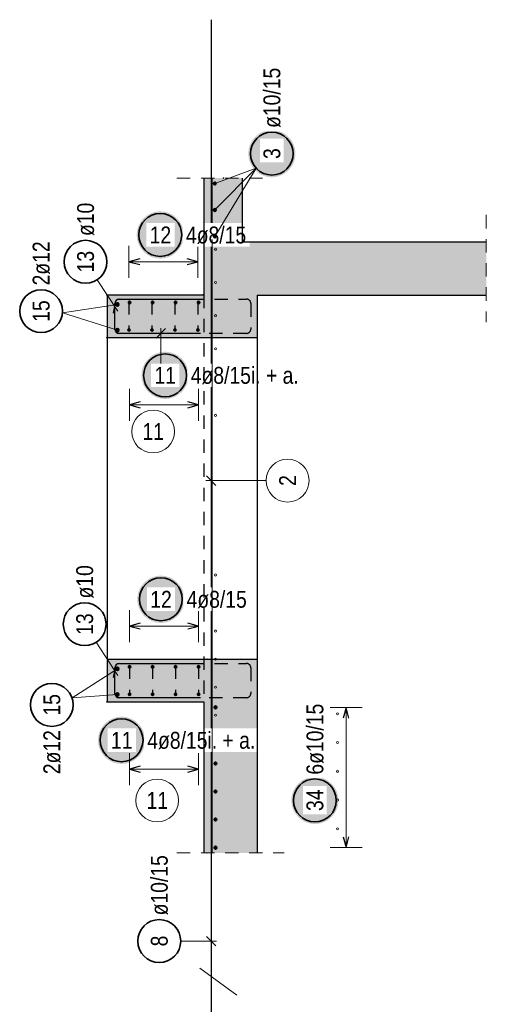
# Model space of a CAD drawing. Header units: millimetres. Extents: x -50 to 89, y -23 to 66.
# Tile 49 of 60: x 61.33 to 65.69, y 15.01 to 24.19. Entities that reach past the tile are written whole.
import ezdxf

# ---------------------------------------------------------------- set-up
doc = ezdxf.new("R2010")
doc.units = ezdxf.units.MM
doc.linetypes.add('HIDDEN', pattern=[0.375, 0.25, -0.125])
for name, color, linetype, lineweight in [('Bewehrung obere', 7, 'Continuous', 20), ('Geschnittene Kanten', 7, 'Continuous', 20), ('nplo Bewehrung', 7, 'Continuous', 20), ('Schraffuren', 7, 'Continuous', 20)]:
    doc.layers.add(name, color=color, linetype=linetype, lineweight=lineweight)
doc.styles.add('Arial Narrow', font='ARIALN.TTF')

msp = doc.modelspace()

# ---------------------------------------------------------------- hatches: boundary and pattern name
at = {"layer": 'Bewehrung obere', "lineweight": 50, "true_color": 0xffffff}
msp.add_hatch(color=7, dxfattribs=at).paths.add_polyline_path([(63.906654, 22.943779), (63.90652, 22.951457), (63.906118, 22.959125), (63.905449, 22.966775), (63.904513, 22.974397), (63.903312, 22.981982), (63.901847, 22.98952), (63.900119, 22.997002), (63.898132, 23.004419), (63.895887, 23.011763), (63.893386, 23.019023), (63.890635, 23.026192), (63.887634, 23.033261), (63.884389, 23.040221), (63.880903, 23.047063), (63.87718, 23.053779), (63.873225, 23.060361), (63.869042, 23.066801), (63.864638, 23.073092), (63.860016, 23.079224), (63.855184, 23.085192), (63.850146, 23.090988), (63.844909, 23.096604), (63.839479, 23.102034), (63.833863, 23.107271), (63.828067, 23.112309), (63.8221, 23.117141), (63.815967, 23.121763), (63.809677, 23.126167), (63.803236, 23.13035), (63.796654, 23.134305), (63.789938, 23.138027), (63.783096, 23.141514), (63.776136, 23.144759), (63.769068, 23.147759), (63.761899, 23.150511), (63.754638, 23.153011), (63.747294, 23.155257), (63.739877, 23.157244), (63.732395, 23.158971), (63.724857, 23.160437), (63.717272, 23.161638), (63.70965, 23.162574), (63.702001, 23.163243), (63.694332, 23.163645), (63.686654, 23.163779), (63.678976, 23.163645), (63.671308, 23.163243), (63.663658, 23.162574), (63.656036, 23.161638), (63.648451, 23.160437), (63.640914, 23.158971), (63.633431, 23.157244), (63.626014, 23.155257), (63.61867, 23.153011), (63.61141, 23.150511), (63.604241, 23.147759), (63.597172, 23.144759), (63.590212, 23.141514), (63.58337, 23.138027), (63.576654, 23.134305), (63.570072, 23.13035), (63.563632, 23.126167), (63.557341, 23.121763), (63.551209, 23.117141), (63.545241, 23.112309), (63.539445, 23.107271), (63.533829, 23.102034), (63.528399, 23.096604), (63.523162, 23.090988), (63.518124, 23.085192), (63.513292, 23.079224), (63.50867, 23.073092), (63.504266, 23.066801), (63.500084, 23.060361), (63.496128, 23.053779), (63.492406, 23.047063), (63.488919, 23.040221), (63.485674, 23.033261), (63.482674, 23.026192), (63.479922, 23.019023), (63.477422, 23.011763), (63.475177, 23.004419), (63.473189, 22.997002), (63.471462, 22.98952), (63.469996, 22.981982), (63.468795, 22.974397), (63.467859, 22.966775), (63.46719, 22.959125), (63.466788, 22.951457), (63.466654, 22.943779), (63.466788, 22.936101), (63.46719, 22.928433), (63.467859, 22.920783), (63.468795, 22.913161), (63.469996, 22.905576), (63.471462, 22.898038), (63.473189, 22.890556), (63.475177, 22.883139), (63.477422, 22.875795), (63.479922, 22.868534), (63.482674, 22.861365), (63.485674, 22.854297), (63.488919, 22.847337), (63.492406, 22.840495), (63.496128, 22.833779), (63.500084, 22.827197), (63.504266, 22.820756), (63.50867, 22.814466), (63.513292, 22.808333), (63.518124, 22.802366), (63.523162, 22.79657), (63.528399, 22.790954), (63.533829, 22.785524), (63.539445, 22.780287), (63.545241, 22.775249), (63.551209, 22.770417), (63.557341, 22.765795), (63.563632, 22.761391), (63.570072, 22.757208), (63.576654, 22.753253), (63.58337, 22.74953), (63.590212, 22.746044), (63.597172, 22.742799), (63.604241, 22.739798), (63.61141, 22.737047), (63.61867, 22.734546), (63.626014, 22.732301), (63.633431, 22.730314), (63.640914, 22.728586), (63.648451, 22.727121), (63.656036, 22.72592), (63.663658, 22.724984), (63.671308, 22.724315), (63.678976, 22.723913), (63.686654, 22.723779), (63.694332, 22.723913), (63.702001, 22.724315), (63.70965, 22.724984), (63.717272, 22.72592), (63.724857, 22.727121), (63.732395, 22.728586), (63.739877, 22.730314), (63.747294, 22.732301), (63.754638, 22.734546), (63.761899, 22.737047), (63.769068, 22.739798), (63.776136, 22.742799), (63.783096, 22.746044), (63.789938, 22.74953), (63.796654, 22.753253), (63.803236, 22.757208), (63.809677, 22.761391), (63.815967, 22.765795), (63.8221, 22.770417), (63.828067, 22.775249), (63.833863, 22.780287), (63.839479, 22.785524), (63.844909, 22.790954), (63.850146, 22.79657), (63.855184, 22.802366), (63.860016, 22.808333), (63.864638, 22.814466), (63.869042, 22.820756), (63.873225, 22.827197), (63.87718, 22.833779), (63.880903, 22.840495), (63.884389, 22.847337), (63.887634, 22.854297), (63.890635, 22.861365), (63.893386, 22.868534), (63.895887, 22.875795), (63.898132, 22.883139), (63.900119, 22.890556), (63.901847, 22.898038), (63.903312, 22.905576), (63.904513, 22.913161), (63.905449, 22.920783), (63.906118, 22.928433)])
at = {"layer": 'Bewehrung obere', "lineweight": 25, "true_color": 0xffffff}
for points in [[(62.864881, 22.184854), (62.864747, 22.192532), (62.864345, 22.2002), (62.863675, 22.20785), (62.86274, 22.215472), (62.861538, 22.223056), (62.860073, 22.230594), (62.858346, 22.238076), (62.856358, 22.245494), (62.854113, 22.252837), (62.851613, 22.260098), (62.848861, 22.267267), (62.845861, 22.274336), (62.842615, 22.281295), (62.839129, 22.288137), (62.835406, 22.294854), (62.831451, 22.301436), (62.827269, 22.307876), (62.822864, 22.314166), (62.818243, 22.320299), (62.81341, 22.326267), (62.808372, 22.332062), (62.803135, 22.337678), (62.797705, 22.343108), (62.792089, 22.348345), (62.786294, 22.353383), (62.780326, 22.358216), (62.774193, 22.362837), (62.767903, 22.367242), (62.761463, 22.371424), (62.754881, 22.375379), (62.748164, 22.379102), (62.741322, 22.382588), (62.734363, 22.385834), (62.727294, 22.388834), (62.720125, 22.391586), (62.712864, 22.394086), (62.705521, 22.396331), (62.698103, 22.398319), (62.690621, 22.400046), (62.683083, 22.401511), (62.675499, 22.402713), (62.667877, 22.403648), (62.660227, 22.404318), (62.652558, 22.40472), (62.644881, 22.404854), (62.637203, 22.40472), (62.629534, 22.404318), (62.621884, 22.403648), (62.614262, 22.402713), (62.606678, 22.401511), (62.59914, 22.400046), (62.591658, 22.398319), (62.58424, 22.396331), (62.576897, 22.394086), (62.569636, 22.391586), (62.562467, 22.388834), (62.555398, 22.385834), (62.548439, 22.382588), (62.541597, 22.379102), (62.534881, 22.375379), (62.528298, 22.371424), (62.521858, 22.367242), (62.515568, 22.362837), (62.509435, 22.358216), (62.503467, 22.353383), (62.497672, 22.348345), (62.492056, 22.343108), (62.486626, 22.337678), (62.481389, 22.332062), (62.476351, 22.326267), (62.471518, 22.320299), (62.466897, 22.314166), (62.462492, 22.307876), (62.45831, 22.301436), (62.454355, 22.294854), (62.450632, 22.288137), (62.447146, 22.281295), (62.443901, 22.274336), (62.4409, 22.267267), (62.438148, 22.260098), (62.435648, 22.252837), (62.433403, 22.245494), (62.431415, 22.238076), (62.429688, 22.230594), (62.428223, 22.223056), (62.427022, 22.215472), (62.426086, 22.20785), (62.425416, 22.2002), (62.425015, 22.192532), (62.424881, 22.184854), (62.425015, 22.177176), (62.425416, 22.169507), (62.426086, 22.161857), (62.427022, 22.154236), (62.428223, 22.146651), (62.429688, 22.139113), (62.431415, 22.131631), (62.433403, 22.124213), (62.435648, 22.11687), (62.438148, 22.109609), (62.4409, 22.10244), (62.443901, 22.095372), (62.447146, 22.088412), (62.450632, 22.08157), (62.454355, 22.074854), (62.45831, 22.068271), (62.462492, 22.061831), (62.466897, 22.055541), (62.471518, 22.049408), (62.476351, 22.04344), (62.481389, 22.037645), (62.486626, 22.032029), (62.492056, 22.026599), (62.497672, 22.021362), (62.503467, 22.016324), (62.509435, 22.011491), (62.515568, 22.00687), (62.521858, 22.002465), (62.528298, 21.998283), (62.534881, 21.994328), (62.541597, 21.990605), (62.548439, 21.987119), (62.555398, 21.983874), (62.562467, 21.980873), (62.569636, 21.978121), (62.576897, 21.975621), (62.58424, 21.973376), (62.591658, 21.971389), (62.59914, 21.969661), (62.606678, 21.968196), (62.614262, 21.966995), (62.621884, 21.966059), (62.629534, 21.96539), (62.637203, 21.964988), (62.644881, 21.964854), (62.652558, 21.964988), (62.660227, 21.96539), (62.667877, 21.966059), (62.675499, 21.966995), (62.683083, 21.968196), (62.690621, 21.969661), (62.698103, 21.971389), (62.705521, 21.973376), (62.712864, 21.975621), (62.720125, 21.978121), (62.727294, 21.980873), (62.734363, 21.983874), (62.741322, 21.987119), (62.748164, 21.990605), (62.754881, 21.994328), (62.761463, 21.998283), (62.767903, 22.002465), (62.774193, 22.00687), (62.780326, 22.011491), (62.786294, 22.016324), (62.792089, 22.021362), (62.797705, 22.026599), (62.803135, 22.032029), (62.808372, 22.037645), (62.81341, 22.04344), (62.818243, 22.049408), (62.822864, 22.055541), (62.827269, 22.061831), (62.831451, 22.068271), (62.835406, 22.074854), (62.839129, 22.08157), (62.842615, 22.088412), (62.845861, 22.095372), (62.848861, 22.10244), (62.851613, 22.109609), (62.854113, 22.11687), (62.856358, 22.124213), (62.858346, 22.131631), (62.860073, 22.139113), (62.861538, 22.146651), (62.86274, 22.154236), (62.863675, 22.161857), (62.864345, 22.169507)], [(62.909504, 20.874931), (62.90937, 20.882609), (62.908968, 20.890277), (62.908299, 20.897927), (62.907363, 20.905549), (62.906162, 20.913134), (62.904696, 20.920672), (62.902969, 20.928154), (62.900982, 20.935571), (62.898736, 20.942915), (62.896236, 20.950175), (62.893484, 20.957344), (62.890484, 20.964413), (62.887239, 20.971373), (62.883752, 20.978215), (62.88003, 20.984931), (62.876075, 20.991513), (62.871892, 20.997953), (62.867488, 21.004244), (62.862866, 21.010376), (62.858034, 21.016344), (62.852996, 21.02214), (62.847759, 21.027756), (62.842329, 21.033186), (62.836713, 21.038423), (62.830917, 21.043461), (62.824949, 21.048293), (62.818817, 21.052915), (62.812526, 21.057319), (62.806086, 21.061502), (62.799504, 21.065457), (62.792788, 21.069179), (62.785946, 21.072666), (62.778986, 21.075911), (62.771917, 21.078911), (62.764748, 21.081663), (62.757488, 21.084163), (62.750144, 21.086409), (62.742727, 21.088396), (62.735245, 21.090123), (62.727707, 21.091589), (62.720122, 21.09279), (62.7125, 21.093726), (62.70485, 21.094395), (62.697182, 21.094797), (62.689504, 21.094931), (62.681826, 21.094797), (62.674158, 21.094395), (62.666508, 21.093726), (62.658886, 21.09279), (62.651301, 21.091589), (62.643763, 21.090123), (62.636281, 21.088396), (62.628864, 21.086409), (62.62152, 21.084163), (62.61426, 21.081663), (62.607091, 21.078911), (62.600022, 21.075911), (62.593062, 21.072666), (62.58622, 21.069179), (62.579504, 21.065457), (62.572922, 21.061502), (62.566482, 21.057319), (62.560191, 21.052915), (62.554058, 21.048293), (62.548091, 21.043461), (62.542295, 21.038423), (62.536679, 21.033186), (62.531249, 21.027756), (62.526012, 21.02214), (62.520974, 21.016344), (62.516142, 21.010376), (62.51152, 21.004244), (62.507116, 20.997953), (62.502933, 20.991513), (62.498978, 20.984931), (62.495255, 20.978215), (62.491769, 20.971373), (62.488524, 20.964413), (62.485524, 20.957344), (62.482772, 20.950175), (62.480272, 20.942915), (62.478026, 20.935571), (62.476039, 20.928154), (62.474311, 20.920672), (62.472846, 20.913134), (62.471645, 20.905549), (62.470709, 20.897927), (62.47004, 20.890277), (62.469638, 20.882609), (62.469504, 20.874931), (62.469638, 20.867253), (62.47004, 20.859585), (62.470709, 20.851935), (62.471645, 20.844313), (62.472846, 20.836728), (62.474311, 20.82919), (62.476039, 20.821708), (62.478026, 20.814291), (62.480272, 20.806947), (62.482772, 20.799686), (62.485524, 20.792517), (62.488524, 20.785449), (62.491769, 20.778489), (62.495255, 20.771647), (62.498978, 20.764931), (62.502933, 20.758349), (62.507116, 20.751908), (62.51152, 20.745618), (62.516142, 20.739485), (62.520974, 20.733518), (62.526012, 20.727722), (62.531249, 20.722106), (62.536679, 20.716676), (62.542295, 20.711439), (62.548091, 20.706401), (62.554058, 20.701569), (62.560191, 20.696947), (62.566482, 20.692543), (62.572922, 20.68836), (62.579504, 20.684405), (62.58622, 20.680682), (62.593062, 20.677196), (62.600022, 20.673951), (62.607091, 20.67095), (62.61426, 20.668199), (62.62152, 20.665698), (62.628864, 20.663453), (62.636281, 20.661466), (62.643763, 20.659738), (62.651301, 20.658273), (62.658886, 20.657072), (62.666508, 20.656136), (62.674158, 20.655467), (62.681826, 20.655065), (62.689504, 20.654931), (62.697182, 20.655065), (62.70485, 20.655467), (62.7125, 20.656136), (62.720122, 20.657072), (62.727707, 20.658273), (62.735245, 20.659738), (62.742727, 20.661466), (62.750144, 20.663453), (62.757488, 20.665698), (62.764748, 20.668199), (62.771917, 20.67095), (62.778986, 20.673951), (62.785946, 20.677196), (62.792788, 20.680682), (62.799504, 20.684405), (62.806086, 20.68836), (62.812526, 20.692543), (62.818817, 20.696947), (62.824949, 20.701569), (62.830917, 20.706401), (62.836713, 20.711439), (62.842329, 20.716676), (62.847759, 20.722106), (62.852996, 20.727722), (62.858034, 20.733518), (62.862866, 20.739485), (62.867488, 20.745618), (62.871892, 20.751908), (62.876075, 20.758349), (62.88003, 20.764931), (62.883752, 20.771647), (62.887239, 20.778489), (62.890484, 20.785449), (62.893484, 20.792517), (62.896236, 20.799686), (62.898736, 20.806947), (62.900982, 20.814291), (62.902969, 20.821708), (62.904696, 20.82919), (62.906162, 20.836728), (62.907363, 20.844313), (62.908299, 20.851935), (62.908968, 20.859585)], [(62.870714, 18.784854), (62.87058, 18.792532), (62.870178, 18.8002), (62.869509, 18.80785), (62.868573, 18.815472), (62.867372, 18.823056), (62.865907, 18.830594), (62.864179, 18.838076), (62.862192, 18.845494), (62.859947, 18.852837), (62.857447, 18.860098), (62.854695, 18.867267), (62.851694, 18.874336), (62.848449, 18.881295), (62.844963, 18.888137), (62.84124, 18.894854), (62.837285, 18.901436), (62.833102, 18.907876), (62.828698, 18.914166), (62.824077, 18.920299), (62.819244, 18.926267), (62.814206, 18.932062), (62.808969, 18.937678), (62.803539, 18.943108), (62.797923, 18.948345), (62.792127, 18.953383), (62.78616, 18.958216), (62.780027, 18.962837), (62.773737, 18.967242), (62.767296, 18.971424), (62.760714, 18.975379), (62.753998, 18.979102), (62.747156, 18.982588), (62.740196, 18.985834), (62.733128, 18.988834), (62.725959, 18.991586), (62.718698, 18.994086), (62.711354, 18.996331), (62.703937, 18.998319), (62.696455, 19.000046), (62.688917, 19.001511), (62.681332, 19.002713), (62.67371, 19.003648), (62.666061, 19.004318), (62.658392, 19.00472), (62.650714, 19.004854), (62.643036, 19.00472), (62.635368, 19.004318), (62.627718, 19.003648), (62.620096, 19.002713), (62.612512, 19.001511), (62.604974, 19.000046), (62.597491, 18.998319), (62.590074, 18.996331), (62.58273, 18.994086), (62.57547, 18.991586), (62.568301, 18.988834), (62.561232, 18.985834), (62.554272, 18.982588), (62.54743, 18.979102), (62.540714, 18.975379), (62.534132, 18.971424), (62.527692, 18.967242), (62.521401, 18.962837), (62.515269, 18.958216), (62.509301, 18.953383), (62.503505, 18.948345), (62.497889, 18.943108), (62.492459, 18.937678), (62.487222, 18.932062), (62.482184, 18.926267), (62.477352, 18.920299), (62.47273, 18.914166), (62.468326, 18.907876), (62.464144, 18.901436), (62.460189, 18.894854), (62.456466, 18.888137), (62.452979, 18.881295), (62.449734, 18.874336), (62.446734, 18.867267), (62.443982, 18.860098), (62.441482, 18.852837), (62.439237, 18.845494), (62.437249, 18.838076), (62.435522, 18.830594), (62.434056, 18.823056), (62.432855, 18.815472), (62.431919, 18.80785), (62.43125, 18.8002), (62.430848, 18.792532), (62.430714, 18.784854), (62.430848, 18.777176), (62.43125, 18.769507), (62.431919, 18.761857), (62.432855, 18.754236), (62.434056, 18.746651), (62.435522, 18.739113), (62.437249, 18.731631), (62.439237, 18.724213), (62.441482, 18.71687), (62.443982, 18.709609), (62.446734, 18.70244), (62.449734, 18.695372), (62.452979, 18.688412), (62.456466, 18.68157), (62.460189, 18.674854), (62.464144, 18.668271), (62.468326, 18.661831), (62.47273, 18.655541), (62.477352, 18.649408), (62.482184, 18.64344), (62.487222, 18.637645), (62.492459, 18.632029), (62.497889, 18.626599), (62.503505, 18.621362), (62.509301, 18.616324), (62.515269, 18.611491), (62.521401, 18.60687), (62.527692, 18.602465), (62.534132, 18.598283), (62.540714, 18.594328), (62.54743, 18.590605), (62.554272, 18.587119), (62.561232, 18.583874), (62.568301, 18.580873), (62.57547, 18.578121), (62.58273, 18.575621), (62.590074, 18.573376), (62.597491, 18.571389), (62.604974, 18.569661), (62.612512, 18.568196), (62.620096, 18.566995), (62.627718, 18.566059), (62.635368, 18.56539), (62.643036, 18.564988), (62.650714, 18.564854), (62.658392, 18.564988), (62.666061, 18.56539), (62.67371, 18.566059), (62.681332, 18.566995), (62.688917, 18.568196), (62.696455, 18.569661), (62.703937, 18.571389), (62.711354, 18.573376), (62.718698, 18.575621), (62.725959, 18.578121), (62.733128, 18.580873), (62.740196, 18.583874), (62.747156, 18.587119), (62.753998, 18.590605), (62.760714, 18.594328), (62.767296, 18.598283), (62.773737, 18.602465), (62.780027, 18.60687), (62.78616, 18.611491), (62.792127, 18.616324), (62.797923, 18.621362), (62.803539, 18.626599), (62.808969, 18.632029), (62.814206, 18.637645), (62.819244, 18.64344), (62.824077, 18.649408), (62.828698, 18.655541), (62.833102, 18.661831), (62.837285, 18.668271), (62.84124, 18.674854), (62.844963, 18.68157), (62.848449, 18.688412), (62.851694, 18.695372), (62.854695, 18.70244), (62.857447, 18.709609), (62.859947, 18.71687), (62.862192, 18.724213), (62.864179, 18.731631), (62.865907, 18.739113), (62.867372, 18.746651), (62.868573, 18.754236), (62.869509, 18.761857), (62.870178, 18.769507)], [(62.503628, 17.469009), (62.503494, 17.476687), (62.503093, 17.484355), (62.502423, 17.492005), (62.501487, 17.499627), (62.500286, 17.507211), (62.498821, 17.514749), (62.497094, 17.522232), (62.495106, 17.529649), (62.492861, 17.536992), (62.490361, 17.544253), (62.487609, 17.551422), (62.484608, 17.558491), (62.481363, 17.56545), (62.477877, 17.572292), (62.474154, 17.579009), (62.470199, 17.585591), (62.466017, 17.592031), (62.461612, 17.598321), (62.456991, 17.604454), (62.452158, 17.610422), (62.44712, 17.616217), (62.441883, 17.621834), (62.436453, 17.627263), (62.430837, 17.632501), (62.425042, 17.637539), (62.419074, 17.642371), (62.412941, 17.646992), (62.406651, 17.651397), (62.400211, 17.655579), (62.393628, 17.659534), (62.386912, 17.663257), (62.38007, 17.666743), (62.373111, 17.669989), (62.366042, 17.672989), (62.358873, 17.675741), (62.351612, 17.678241), (62.344269, 17.680486), (62.336851, 17.682474), (62.329369, 17.684201), (62.321831, 17.685666), (62.314247, 17.686868), (62.306625, 17.687804), (62.298975, 17.688473), (62.291306, 17.688875), (62.283628, 17.689009), (62.275951, 17.688875), (62.268282, 17.688473), (62.260632, 17.687804), (62.25301, 17.686868), (62.245426, 17.685666), (62.237888, 17.684201), (62.230406, 17.682474), (62.222988, 17.680486), (62.215645, 17.678241), (62.208384, 17.675741), (62.201215, 17.672989), (62.194146, 17.669989), (62.187187, 17.666743), (62.180345, 17.663257), (62.173628, 17.659534), (62.167046, 17.655579), (62.160606, 17.651397), (62.154316, 17.646992), (62.148183, 17.642371), (62.142215, 17.637539), (62.13642, 17.632501), (62.130804, 17.627263), (62.125374, 17.621834), (62.120137, 17.616217), (62.115099, 17.610422), (62.110266, 17.604454), (62.105645, 17.598321), (62.10124, 17.592031), (62.097058, 17.585591), (62.093103, 17.579009), (62.08938, 17.572292), (62.085894, 17.56545), (62.082648, 17.558491), (62.079648, 17.551422), (62.076896, 17.544253), (62.074396, 17.536992), (62.072151, 17.529649), (62.070163, 17.522232), (62.068436, 17.514749), (62.066971, 17.507211), (62.065769, 17.499627), (62.064834, 17.492005), (62.064164, 17.484355), (62.063762, 17.476687), (62.063628, 17.469009), (62.063762, 17.461331), (62.064164, 17.453662), (62.064834, 17.446012), (62.065769, 17.438391), (62.066971, 17.430806), (62.068436, 17.423268), (62.070163, 17.415786), (62.072151, 17.408369), (62.074396, 17.401025), (62.076896, 17.393764), (62.079648, 17.386595), (62.082648, 17.379527), (62.085894, 17.372567), (62.08938, 17.365725), (62.093103, 17.359009), (62.097058, 17.352426), (62.10124, 17.345986), (62.105645, 17.339696), (62.110266, 17.333563), (62.115099, 17.327595), (62.120137, 17.3218), (62.125374, 17.316184), (62.130804, 17.310754), (62.13642, 17.305517), (62.142215, 17.300479), (62.148183, 17.295646), (62.154316, 17.291025), (62.160606, 17.28662), (62.167046, 17.282438), (62.173628, 17.278483), (62.180345, 17.27476), (62.187187, 17.271274), (62.194146, 17.268029), (62.201215, 17.265028), (62.208384, 17.262276), (62.215645, 17.259776), (62.222988, 17.257531), (62.230406, 17.255544), (62.237888, 17.253816), (62.245426, 17.252351), (62.25301, 17.25115), (62.260632, 17.250214), (62.268282, 17.249545), (62.275951, 17.249143), (62.283628, 17.249009), (62.291306, 17.249143), (62.298975, 17.249545), (62.306625, 17.250214), (62.314247, 17.25115), (62.321831, 17.252351), (62.329369, 17.253816), (62.336851, 17.255544), (62.344269, 17.257531), (62.351612, 17.259776), (62.358873, 17.262276), (62.366042, 17.265028), (62.373111, 17.268029), (62.38007, 17.271274), (62.386912, 17.27476), (62.393628, 17.278483), (62.400211, 17.282438), (62.406651, 17.28662), (62.412941, 17.291025), (62.419074, 17.295646), (62.425042, 17.300479), (62.430837, 17.305517), (62.436453, 17.310754), (62.441883, 17.316184), (62.44712, 17.3218), (62.452158, 17.327595), (62.456991, 17.333563), (62.461612, 17.339696), (62.466017, 17.345986), (62.470199, 17.352426), (62.474154, 17.359009), (62.477877, 17.365725), (62.481363, 17.372567), (62.484608, 17.379527), (62.487609, 17.386595), (62.490361, 17.393764), (62.492861, 17.401025), (62.495106, 17.408369), (62.497094, 17.415786), (62.498821, 17.423268), (62.500286, 17.430806), (62.501487, 17.438391), (62.502423, 17.446012), (62.503093, 17.453662)], [(64.308741, 16.908373), (64.308607, 16.91605), (64.308205, 16.923719), (64.307535, 16.931369), (64.3066, 16.938991), (64.305398, 16.946575), (64.303933, 16.954113), (64.302206, 16.961595), (64.300218, 16.969013), (64.297973, 16.976356), (64.295473, 16.983617), (64.292721, 16.990786), (64.289721, 16.997855), (64.286475, 17.004814), (64.282989, 17.011656), (64.279266, 17.018373), (64.275311, 17.024955), (64.271129, 17.031395), (64.266724, 17.037685), (64.262103, 17.043818), (64.25727, 17.049786), (64.252233, 17.055581), (64.246995, 17.061197), (64.241565, 17.066627), (64.235949, 17.071864), (64.230154, 17.076902), (64.224186, 17.081735), (64.218053, 17.086356), (64.211763, 17.090761), (64.205323, 17.094943), (64.198741, 17.098898), (64.192024, 17.102621), (64.185182, 17.106107), (64.178223, 17.109353), (64.171154, 17.112353), (64.163985, 17.115105), (64.156724, 17.117605), (64.149381, 17.11985), (64.141963, 17.121838), (64.134481, 17.123565), (64.126943, 17.12503), (64.119359, 17.126232), (64.111737, 17.127167), (64.104087, 17.127837), (64.096419, 17.128239), (64.088741, 17.128373), (64.081063, 17.128239), (64.073394, 17.127837), (64.065744, 17.127167), (64.058123, 17.126232), (64.050538, 17.12503), (64.043, 17.123565), (64.035518, 17.121838), (64.0281, 17.11985), (64.020757, 17.117605), (64.013496, 17.115105), (64.006327, 17.112353), (63.999259, 17.109353), (63.992299, 17.106107), (63.985457, 17.102621), (63.978741, 17.098898), (63.972158, 17.094943), (63.965718, 17.090761), (63.959428, 17.086356), (63.953295, 17.081735), (63.947327, 17.076902), (63.941532, 17.071864), (63.935916, 17.066627), (63.930486, 17.061197), (63.925249, 17.055581), (63.920211, 17.049786), (63.915378, 17.043818), (63.910757, 17.037685), (63.906352, 17.031395), (63.90217, 17.024955), (63.898215, 17.018373), (63.894492, 17.011656), (63.891006, 17.004814), (63.887761, 16.997855), (63.88476, 16.990786), (63.882008, 16.983617), (63.879508, 16.976356), (63.877263, 16.969013), (63.875276, 16.961595), (63.873548, 16.954113), (63.872083, 16.946575), (63.870882, 16.938991), (63.869946, 16.931369), (63.869277, 16.923719), (63.868875, 16.91605), (63.868741, 16.908373), (63.868875, 16.900695), (63.869277, 16.893026), (63.869946, 16.885376), (63.870882, 16.877754), (63.872083, 16.87017), (63.873548, 16.862632), (63.875276, 16.85515), (63.877263, 16.847732), (63.879508, 16.840389), (63.882008, 16.833128), (63.88476, 16.825959), (63.887761, 16.81889), (63.891006, 16.811931), (63.894492, 16.805089), (63.898215, 16.798373), (63.90217, 16.79179), (63.906352, 16.78535), (63.910757, 16.77906), (63.915378, 16.772927), (63.920211, 16.766959), (63.925249, 16.761164), (63.930486, 16.755548), (63.935916, 16.750118), (63.941532, 16.744881), (63.947327, 16.739843), (63.953295, 16.73501), (63.959428, 16.730389), (63.965718, 16.725984), (63.972158, 16.721802), (63.978741, 16.717847), (63.985457, 16.714124), (63.992299, 16.710638), (63.999259, 16.707393), (64.006327, 16.704392), (64.013496, 16.70164), (64.020757, 16.69914), (64.0281, 16.696895), (64.035518, 16.694907), (64.043, 16.69318), (64.050538, 16.691715), (64.058123, 16.690514), (64.065744, 16.689578), (64.073394, 16.688908), (64.081063, 16.688507), (64.088741, 16.688373), (64.096419, 16.688507), (64.104087, 16.688908), (64.111737, 16.689578), (64.119359, 16.690514), (64.126943, 16.691715), (64.134481, 16.69318), (64.141963, 16.694907), (64.149381, 16.696895), (64.156724, 16.69914), (64.163985, 16.70164), (64.171154, 16.704392), (64.178223, 16.707393), (64.185182, 16.710638), (64.192024, 16.714124), (64.198741, 16.717847), (64.205323, 16.721802), (64.211763, 16.725984), (64.218053, 16.730389), (64.224186, 16.73501), (64.230154, 16.739843), (64.235949, 16.744881), (64.241565, 16.750118), (64.246995, 16.755548), (64.252233, 16.761164), (64.25727, 16.766959), (64.262103, 16.772927), (64.266724, 16.77906), (64.271129, 16.78535), (64.275311, 16.79179), (64.279266, 16.798373), (64.282989, 16.805089), (64.286475, 16.811931), (64.289721, 16.81889), (64.292721, 16.825959), (64.295473, 16.833128), (64.297973, 16.840389), (64.300218, 16.847732), (64.302206, 16.85515), (64.303933, 16.862632), (64.305398, 16.87017), (64.3066, 16.877754), (64.307535, 16.885376), (64.308205, 16.893026)]]:
    msp.add_hatch(color=7, dxfattribs=at).paths.add_polyline_path(points)
at = {"layer": 'Schraffuren', "lineweight": 13, "true_color": 0xd7ffd7}
for points in [[(63.050289, 21.226558), (63.550289, 21.226558), (63.550289, 22.121704), (63.410289, 22.121704), (63.410289, 22.715421), (63.050289, 22.715421)], [(63.550289, 21.621704), (65.689258, 21.621704), (65.689258, 22.121704), (63.550289, 22.121704)], [(62.150289, 21.226558), (63.050289, 21.226558), (63.050289, 21.626558), (62.150289, 21.626558)], [(62.150289, 17.826558), (63.050289, 17.826558), (63.050289, 18.226558), (62.150289, 18.226558)], [(63.050289, 16.417655), (63.550289, 16.417655), (63.550289, 18.226558), (63.050289, 18.226558)]]:
    msp.add_hatch(color=254, dxfattribs=at).paths.add_polyline_path(points)

# ---------------------------------------------------------------- linework, layer by layer
at = {"color": 5, "linetype": 'HIDDEN', "lineweight": 18, "ltscale": 0.5}
for p, q in [((62.800289, 22.715421), (63.660289, 22.715421)), ((65.689258, 22.371704), (65.689258, 21.371704)), ((62.800289, 16.417655), (63.800289, 16.417655))]:
    msp.add_line(p, q, dxfattribs=at)
at = {"color": 10, "linetype": 'HIDDEN', "ltscale": 0.5}
for p, q in [((62.250289, 21.586558), (63.450289, 21.586558)), ((63.490289, 21.546558), (63.490289, 21.306558)), ((63.450289, 21.266558), (62.250289, 21.266558)), ((62.250289, 18.186558), (63.450289, 18.186558)), ((63.490289, 18.146558), (63.490289, 17.906558)), ((63.450289, 17.866558), (62.250289, 17.866558))]:
    msp.add_line(p, q, dxfattribs=at)
at = {"color": 3, "linetype": 'Continuous', "lineweight": 25}
msp.add_line((62.150289, 21.226558), (62.150289, 18.226558), dxfattribs=at)
at = {"color": 9, "linetype": 'Continuous', "lineweight": 0}
for p, q in [((62.69423, 21.310752), (62.605842, 21.222364)), ((62.650036, 20.937761), (62.650036, 21.316558)), ((63.013035, 15.343585), (63.359215, 15.091818))]:
    msp.add_line(p, q, dxfattribs=at)
for centre in [(63.120289, 22.715421), (63.234611, 22.715421), (63.234611, 22.121704), (62.144455, 21.226558), (63.044455, 21.226558), (63.080289, 18.226558), (62.144455, 17.826558), (63.080289, 16.417655)]:
    msp.add_circle(centre, 0.00222, dxfattribs=at)
at = {"color": 10, "linetype": 'HIDDEN', "ltscale": 0.5}
for centre, start, end in [((63.450289, 21.546558), 0, 90), ((63.450289, 21.306558), 270, 0), ((63.450289, 18.146558), 0, 90), ((63.450289, 17.906558), 270, 0)]:
    msp.add_arc(centre, 0.04, start, end, dxfattribs=at)
at = {"layer": 'Bewehrung obere', "color": 5, "linetype": 'Continuous', "lineweight": 18, "ltscale": 0.5}
for p, q in [((63.154611, 22.418562), (63.539338, 22.808509)), ((63.154611, 22.665421), (63.539338, 22.808509)), ((62.352456, 22.084854), (62.352456, 21.784854)), ((62.996455, 21.784854), (62.996455, 22.084854)), ((62.996455, 21.934854), (62.352456, 21.934854)), ((62.056341, 21.767563), (62.247631, 21.474696)), ((62.244455, 21.536558), (61.731367, 21.458295)), ((62.244455, 21.296558), (61.731367, 21.458295)), ((62.358289, 20.75), (62.358289, 20.45)), ((63.002288, 20.45), (63.002288, 20.75)), ((62.358289, 20.6), (63.002288, 20.6)), ((62.358289, 18.684854), (62.358289, 18.384854)), ((63.002289, 18.384854), (63.002289, 18.684854)), ((63.002289, 18.534854), (62.358289, 18.534854)), ((62.047328, 18.38424), (62.247424, 18.074562)), ((62.244455, 18.136558), (61.821078, 17.863968)), ((62.244455, 17.896558), (61.821078, 17.863968)), ((64.53, 17.776558), (64.23, 17.776558)), ((64.38, 17.776558), (64.38, 16.467656)), ((62.358289, 17.35), (62.358289, 17.05)), ((63.002288, 17.05), (63.002288, 17.35)), ((62.358289, 17.2), (63.002288, 17.2)), ((64.23, 16.467656), (64.53, 16.467656)), ((62.835384, 15.595352), (63.170289, 15.595352))]:
    msp.add_line(p, q, dxfattribs=at)
at = {"layer": 'Bewehrung obere', "color": 3, "linetype": 'Continuous', "lineweight": 25, "ltscale": 0.5}
for p, q in [((62.452456, 21.961649), (62.352456, 21.934854)), ((62.996455, 21.934854), (62.896455, 21.961649)), ((62.352456, 21.934854), (62.452456, 21.908059)), ((62.896455, 21.908059), (62.996455, 21.934854)), ((62.207456, 21.45539), (62.233122, 21.577726)), ((62.220289, 21.306558), (62.220289, 21.546558)), ((62.260289, 21.586558), (63.020289, 21.586558)), ((63.020289, 21.266558), (62.260289, 21.266558)), ((62.458289, 20.626795), (62.358289, 20.6)), ((62.358289, 20.6), (62.458289, 20.573205)), ((63.002288, 20.6), (62.902288, 20.626795)), ((62.902288, 20.573205), (63.002288, 20.6)), ((62.458289, 18.561649), (62.358289, 18.534854)), ((63.002289, 18.534854), (62.902289, 18.561649)), ((62.358289, 18.534854), (62.458289, 18.508059)), ((62.902289, 18.508059), (63.002289, 18.534854)), ((62.207154, 18.055454), (62.233424, 18.177662)), ((62.220289, 17.906558), (62.220289, 18.146558)), ((62.260289, 18.186558), (63.020289, 18.186558)), ((63.020289, 17.866558), (62.260289, 17.866558)), ((63.120289, 17.826558), (63.120289, 15.343585)), ((64.38, 17.776558), (64.353205, 17.676558)), ((64.406795, 17.676558), (64.38, 17.776558)), ((62.458289, 17.226795), (62.358289, 17.2)), ((62.358289, 17.2), (62.458289, 17.173205)), ((63.002288, 17.2), (62.902288, 17.226795)), ((62.902288, 17.173205), (63.002288, 17.2)), ((64.353205, 16.567656), (64.38, 16.467656)), ((64.38, 16.467656), (64.406795, 16.567656)), ((63.164483, 15.551158), (63.076095, 15.639547))]:
    msp.add_line(p, q, dxfattribs=at)
at = {"layer": 'Bewehrung obere', "color": 3, "linetype": 'HIDDEN', "lineweight": 25, "ltscale": 0.5}
for p, q in [((62.352456, 21.566558), (62.352456, 21.286558)), ((62.567122, 21.566558), (62.567122, 21.286558)), ((62.781789, 21.566558), (62.781789, 21.286558)), ((62.996455, 21.566558), (62.996455, 21.286558)), ((62.358289, 18.166558), (62.358289, 17.886558)), ((62.572956, 18.166558), (62.572956, 17.886558)), ((62.787622, 18.166558), (62.787622, 17.886558)), ((63.002289, 18.166558), (63.002289, 17.886558))]:
    msp.add_line(p, q, dxfattribs=at)
at = {"layer": 'Bewehrung obere', "color": 2, "linetype": 'Continuous', "lineweight": 35, "ltscale": 0.5}
for centre in [(63.686654, 22.943779), (62.644881, 22.184854), (61.946972, 21.935009), (61.531977, 21.473904), (62.689504, 20.874931), (62.650714, 18.784854), (61.938787, 18.552225), (61.631921, 17.799009), (62.283628, 17.469009), (64.088741, 16.908373), (62.635384, 15.595352)]:
    msp.add_circle(centre, 0.2, dxfattribs=at)
at = {"layer": 'Bewehrung obere', "color": 4, "linetype": 'Continuous', "lineweight": 50, "ltscale": 0.5}
for centre, radius in [((63.154611, 22.665421), 0.01), ((63.154611, 22.665421), 0.01), ((63.154611, 22.665421), 0.009), ((63.154611, 22.665421), 0.007), ((63.154611, 22.665421), 0.005), ((63.154611, 22.665421), 0.003), ((63.154611, 22.665421), 0.001), ((63.154611, 22.418562), 0.01), ((63.154611, 22.418562), 0.01), ((63.154611, 22.418562), 0.009), ((63.154611, 22.418562), 0.007), ((63.154611, 22.418562), 0.005), ((63.154611, 22.418562), 0.003), ((63.154611, 22.418562), 0.001), ((62.244455, 21.536558), 0.012), ((62.244455, 21.536558), 0.012), ((62.244455, 21.536558), 0.0108), ((62.244455, 21.536558), 0.0084), ((62.244455, 21.536558), 0.006), ((62.244455, 21.536558), 0.0036), ((62.244455, 21.536558), 0.0012), ((62.358289, 21.554558), 0.008), ((62.358289, 21.554558), 0.008), ((62.358289, 21.554558), 0.0072), ((62.358289, 21.554558), 0.0056), ((62.358289, 21.554558), 0.004), ((62.358289, 21.554558), 0.0024), ((62.358289, 21.554558), 0.0008), ((62.572955, 21.554558), 0.008), ((62.572955, 21.554558), 0.008), ((62.572955, 21.554558), 0.0072), ((62.572955, 21.554558), 0.0056), ((62.572955, 21.554558), 0.004), ((62.572955, 21.554558), 0.0024), ((62.572955, 21.554558), 0.0008), ((62.787622, 21.554558), 0.008), ((62.787622, 21.554558), 0.008), ((62.787622, 21.554558), 0.0072), ((62.787622, 21.554558), 0.0056), ((62.787622, 21.554558), 0.004), ((62.787622, 21.554558), 0.0024), ((62.787622, 21.554558), 0.0008), ((63.002288, 21.554558), 0.008), ((63.002288, 21.554558), 0.008), ((63.002288, 21.554558), 0.0072), ((63.002288, 21.554558), 0.0056), ((63.002288, 21.554558), 0.004), ((63.002288, 21.554558), 0.0024), ((63.002288, 21.554558), 0.0008), ((62.244455, 21.296558), 0.012), ((62.244455, 21.296558), 0.012), ((62.244455, 21.296558), 0.0108), ((62.244455, 21.296558), 0.0084), ((62.244455, 21.296558), 0.006), ((62.244455, 21.296558), 0.0036), ((62.244455, 21.296558), 0.0012), ((62.352455, 21.298558), 0.008), ((62.352455, 21.298558), 0.008), ((62.352455, 21.298558), 0.0072), ((62.352455, 21.298558), 0.0056), ((62.352455, 21.298558), 0.004), ((62.352455, 21.298558), 0.0024), ((62.352455, 21.298558), 0.0008), ((62.567122, 21.298558), 0.008), ((62.567122, 21.298558), 0.008), ((62.567122, 21.298558), 0.0072), ((62.567122, 21.298558), 0.0056), ((62.567122, 21.298558), 0.004), ((62.567122, 21.298558), 0.0024), ((62.567122, 21.298558), 0.0008), ((62.781788, 21.298558), 0.008), ((62.781788, 21.298558), 0.008), ((62.781788, 21.298558), 0.0072), ((62.781788, 21.298558), 0.0056), ((62.781788, 21.298558), 0.004), ((62.781788, 21.298558), 0.0024), ((62.781788, 21.298558), 0.0008), ((62.996455, 21.298558), 0.008), ((62.996455, 21.298558), 0.008), ((62.996455, 21.298558), 0.0072), ((62.996455, 21.298558), 0.0056), ((62.996455, 21.298558), 0.004), ((62.996455, 21.298558), 0.0024), ((62.996455, 21.298558), 0.0008), ((62.244455, 18.136558), 0.012), ((62.244455, 18.136558), 0.012), ((62.244455, 18.136558), 0.0108), ((62.244455, 18.136558), 0.0084), ((62.244455, 18.136558), 0.006), ((62.244455, 18.136558), 0.0036), ((62.244455, 18.136558), 0.0012), ((62.358289, 18.154558), 0.008), ((62.358289, 18.154558), 0.008), ((62.358289, 18.154558), 0.0072), ((62.358289, 18.154558), 0.0056), ((62.358289, 18.154558), 0.004), ((62.358289, 18.154558), 0.0024), ((62.358289, 18.154558), 0.0008), ((62.572955, 18.154558), 0.008), ((62.572955, 18.154558), 0.008), ((62.572955, 18.154558), 0.0072), ((62.572955, 18.154558), 0.0056), ((62.572955, 18.154558), 0.004), ((62.572955, 18.154558), 0.0024), ((62.572955, 18.154558), 0.0008), ((62.787622, 18.154558), 0.008), ((62.787622, 18.154558), 0.008), ((62.787622, 18.154558), 0.0072), ((62.787622, 18.154558), 0.0056), ((62.787622, 18.154558), 0.004), ((62.787622, 18.154558), 0.0024), ((62.787622, 18.154558), 0.0008), ((63.002288, 18.154558), 0.008), ((63.002288, 18.154558), 0.008), ((63.002288, 18.154558), 0.0072), ((63.002288, 18.154558), 0.0056), ((63.002288, 18.154558), 0.004), ((63.002288, 18.154558), 0.0024), ((63.002288, 18.154558), 0.0008), ((62.244455, 17.896558), 0.012), ((62.244455, 17.896558), 0.012), ((62.244455, 17.896558), 0.0108), ((62.244455, 17.896558), 0.0084), ((62.244455, 17.896558), 0.006), ((62.244455, 17.896558), 0.0036), ((62.244455, 17.896558), 0.0012), ((62.358289, 17.898558), 0.008), ((62.358289, 17.898558), 0.008), ((62.358289, 17.898558), 0.0072), ((62.358289, 17.898558), 0.0056), ((62.358289, 17.898558), 0.004), ((62.358289, 17.898558), 0.0024), ((62.358289, 17.898558), 0.0008), ((62.572955, 17.898558), 0.008), ((62.572955, 17.898558), 0.008), ((62.572955, 17.898558), 0.0072), ((62.572955, 17.898558), 0.0056), ((62.572955, 17.898558), 0.004), ((62.572955, 17.898558), 0.0024), ((62.572955, 17.898558), 0.0008), ((62.787622, 17.898558), 0.008), ((62.787622, 17.898558), 0.008), ((62.787622, 17.898558), 0.0072), ((62.787622, 17.898558), 0.0056), ((62.787622, 17.898558), 0.004), ((62.787622, 17.898558), 0.0024), ((62.787622, 17.898558), 0.0008), ((63.002288, 17.898558), 0.008), ((63.002288, 17.898558), 0.008), ((63.002288, 17.898558), 0.0072), ((63.002288, 17.898558), 0.0056), ((63.002288, 17.898558), 0.004), ((63.002288, 17.898558), 0.0024), ((63.002288, 17.898558), 0.0008), ((63.160289, 17.776558), 0.01), ((63.160289, 17.776558), 0.01), ((63.160289, 17.776558), 0.009), ((63.160289, 17.776558), 0.007), ((63.160289, 17.776558), 0.005), ((63.160289, 17.776558), 0.003), ((63.160289, 17.776558), 0.001), ((63.160289, 17.514778), 0.01), ((63.160289, 17.514778), 0.01), ((63.160289, 17.514778), 0.009), ((63.160289, 17.514778), 0.007), ((63.160289, 17.514778), 0.005), ((63.160289, 17.514778), 0.003), ((63.160289, 17.514778), 0.001), ((63.160289, 17.252997), 0.01), ((63.160289, 17.252997), 0.01), ((63.160289, 17.252997), 0.009), ((63.160289, 17.252997), 0.007), ((63.160289, 17.252997), 0.005), ((63.160289, 17.252997), 0.003), ((63.160289, 17.252997), 0.001), ((63.160289, 16.991217), 0.01), ((63.160289, 16.991217), 0.01), ((63.160289, 16.991217), 0.009), ((63.160289, 16.991217), 0.007), ((63.160289, 16.991217), 0.005), ((63.160289, 16.991217), 0.003), ((63.160289, 16.991217), 0.001), ((63.160289, 16.729436), 0.01), ((63.160289, 16.729436), 0.01), ((63.160289, 16.729436), 0.009), ((63.160289, 16.729436), 0.007), ((63.160289, 16.729436), 0.005), ((63.160289, 16.729436), 0.003), ((63.160289, 16.729436), 0.001), ((63.160289, 16.467656), 0.01), ((63.160289, 16.467656), 0.01), ((63.160289, 16.467656), 0.009), ((63.160289, 16.467656), 0.007), ((63.160289, 16.467656), 0.005), ((63.160289, 16.467656), 0.003), ((63.160289, 16.467656), 0.001)]:
    msp.add_circle(centre, radius, dxfattribs=at)
at = {"layer": 'Bewehrung obere', "color": 9, "linetype": 'Continuous', "lineweight": 0}
for centre in [(62.144455, 21.626558), (63.044455, 21.626558)]:
    msp.add_circle(centre, 0.00222, dxfattribs=at)
at = {"layer": 'Bewehrung obere', "color": 9, "linetype": 'Continuous', "lineweight": 0, "ltscale": 0.5}
for centre in [(62.577798, 20.350705), (62.616396, 16.90779)]:
    msp.add_circle(centre, 0.2, dxfattribs=at)
at = {"layer": 'Bewehrung obere', "color": 3, "linetype": 'Continuous', "lineweight": 25, "ltscale": 0.5}
for centre, start, end in [((62.260289, 21.546558), 90, 180), ((62.260289, 21.306558), 180, 270), ((62.260289, 18.146558), 90, 180), ((62.260289, 17.906558), 180, 270)]:
    msp.add_arc(centre, 0.04, start, end, dxfattribs=at)
at = {"layer": 'Geschnittene Kanten', "color": 3, "linetype": 'Continuous', "lineweight": 25}
for p, q in [((62.150289, 21.626558), (62.150289, 21.226558)), ((62.150289, 21.626558), (63.050289, 21.626558)), ((63.550289, 21.621704), (63.550289, 21.226558)), ((63.550289, 21.621704), (65.689258, 21.621704)), ((62.150289, 21.226558), (63.050289, 21.226558)), ((63.050289, 21.226558), (63.550289, 21.226558)), ((62.150289, 18.226558), (62.150289, 17.826558)), ((62.150289, 18.226558), (63.050289, 18.226558)), ((63.050289, 18.226558), (63.550289, 18.226558)), ((62.150289, 17.826558), (63.050289, 17.826558))]:
    msp.add_line(p, q, dxfattribs=at)
at = {"layer": 'nplo Bewehrung', "color": 3, "linetype": 'Continuous', "lineweight": 25, "ltscale": 0.5}
msp.add_line((63.120289, 24.193982), (63.120289, 9.013982), dxfattribs=at)
at = {"layer": 'nplo Bewehrung', "color": 9, "linetype": 'Continuous', "lineweight": 0, "ltscale": 0.5}
for p, q in [((63.130289, 20.727306), (63.130289, 22.715421)), ((63.633794, 19.892663), (63.070289, 19.892663)), ((63.076095, 19.936858), (63.164483, 19.848469))]:
    msp.add_line(p, q, dxfattribs=at)
for centre, radius in [((63.160289, 22.051703), 0.01), ((63.160289, 22.051703), 0.01), ((63.160289, 21.741703), 0.01), ((63.160289, 21.741703), 0.01), ((63.160289, 21.431703), 0.01), ((63.160289, 21.431703), 0.01), ((63.160289, 21.121704), 0.01), ((63.160289, 21.121704), 0.01), ((63.160289, 20.811704), 0.01), ((63.160289, 20.811704), 0.01), ((63.160289, 20.501704), 0.01), ((63.160289, 20.501704), 0.01), ((63.833794, 19.892663), 0.2), ((63.160289, 19.011703), 0.01), ((63.160289, 19.011703), 0.01), ((63.160289, 18.750036), 0.01), ((63.160289, 18.750036), 0.01), ((63.160289, 18.48837), 0.01), ((63.160289, 18.48837), 0.01), ((63.160289, 18.226703), 0.01), ((63.160289, 18.226703), 0.01), ((63.160289, 17.965037), 0.01), ((63.160289, 17.965037), 0.01), ((63.160289, 17.70337), 0.01), ((63.160289, 17.70337), 0.01), ((64.300289, 17.716558), 0.01), ((64.300289, 17.716558), 0.01), ((63.160289, 17.441704), 0.01), ((63.160289, 17.441704), 0.01), ((64.300289, 17.448289), 0.01), ((64.300289, 17.448289), 0.01), ((64.300289, 17.180019), 0.01), ((64.300289, 17.180019), 0.01), ((64.300289, 16.91175), 0.01), ((64.300289, 16.91175), 0.01), ((64.300289, 16.643481), 0.01), ((64.300289, 16.643481), 0.01)]:
    msp.add_circle(centre, radius, dxfattribs=at)

# ---------------------------------------------------------------- texts
at = {"layer": 'Bewehrung obere', "color": 2, "lineweight": 35, "char_height": 0.1575, "attachment_point": 1, "rotation": 90, "line_spacing_factor": 0.9, "style": 'Arial Narrow'}
for s, insert in [('ø10', (61.868222, 22.175009)), ('2ø12', (61.453227, 21.713904)), ('13', (61.868222, 21.835784)), ('15', (61.453227, 21.374679)), ('ø10', (61.860037, 18.792225)), ('13', (61.860037, 18.453)), ('15', (61.553171, 17.699784)), ('2ø12', (61.553171, 17.152659)), ('ø10/15', (62.556634, 15.835352)), ('8', (62.556634, 15.54574))]:
    msp.add_mtext(s, dxfattribs=dict(at, insert=insert))
at = {"layer": 'Bewehrung obere', "color": 9, "lineweight": 0, "char_height": 0.1575, "attachment_point": 1, "line_spacing_factor": 0.9, "style": 'Arial Narrow'}
for insert in [(62.478573, 20.429455), (62.517171, 16.98654)]:
    msp.add_mtext('11', dxfattribs=dict(at, insert=insert))
at = {"layer": 'nplo Bewehrung', "color": 9, "lineweight": 0, "insert": (63.755044, 19.843051), "char_height": 0.1575, "attachment_point": 1, "rotation": 90, "line_spacing_factor": 0.9, "style": 'Arial Narrow'}
msp.add_mtext('2', dxfattribs=at)

# ---------------------------------------------------------------- next in the draw order: texts
at = {"layer": 'Bewehrung obere', "color": 2, "lineweight": 35, "char_height": 0.1575, "attachment_point": 1, "rotation": 90, "line_spacing_factor": 0.9, "style": 'Arial Narrow', "bg_fill": 3, "box_fill_scale": 1.2, "bg_fill_color": 256, "bg_fill_true_color": 13158600, "bg_fill_transparency": 0}
for s, insert in [('ø10/15', (63.607904, 23.183779)), ('3', (63.607904, 22.894166)), ('6ø10/15', (64.009991, 17.148373)), ('34', (64.009991, 16.809148))]:
    msp.add_mtext(s, dxfattribs=dict(at, insert=insert))
at = {"layer": 'Bewehrung obere', "color": 2, "lineweight": 35, "char_height": 0.1575, "attachment_point": 1, "line_spacing_factor": 0.9, "style": 'Arial Narrow', "bg_fill": 3, "box_fill_scale": 1.2, "bg_fill_color": 256, "bg_fill_true_color": 13158600, "bg_fill_transparency": 0}
for s, insert in [('12', (62.545656, 22.263604)), ('4ø8/15', (62.884881, 22.263604)), ('11', (62.590279, 20.953681)), ('4ø8/15i. + a.', (62.929504, 20.953681)), ('12', (62.551489, 18.863604)), ('4ø8/15', (62.890714, 18.863604)), ('4ø8/15i. + a.', (62.523628, 17.547759)), ('11', (62.184403, 17.547759))]:
    msp.add_mtext(s, dxfattribs=dict(at, insert=insert))

# ---------------------------------------------------------------- next in the draw order: linework, layer by layer
at = {"color": 3, "linetype": 'HIDDEN', "lineweight": 25, "ltscale": 0.5}
msp.add_line((63.050289, 21.626558), (63.050289, 17.826558), dxfattribs=at)
at = {"color": 3, "linetype": 'Continuous', "lineweight": 25}
msp.add_line((63.550289, 21.226558), (63.550289, 18.226558), dxfattribs=at)
at = {"layer": 'Bewehrung obere', "color": 5, "linetype": 'Continuous', "lineweight": 18, "ltscale": 0.5}
msp.add_line((63.154611, 22.171704), (63.539338, 22.808509), dxfattribs=at)
at = {"layer": 'Bewehrung obere', "color": 4, "linetype": 'Continuous', "lineweight": 50, "ltscale": 0.5}
for radius in [0.01, 0.01, 0.009, 0.007, 0.005, 0.003, 0.001]:
    msp.add_circle((63.154611, 22.171704), radius, dxfattribs=at)
at = {"layer": 'Geschnittene Kanten', "color": 3, "linetype": 'Continuous', "lineweight": 25}
for p, q in [((63.050289, 22.715421), (63.050289, 21.626558)), ((63.410289, 22.715421), (63.410289, 22.121704)), ((63.410289, 22.121704), (63.550289, 22.121704)), ((63.550289, 22.121704), (65.689258, 22.121704)), ((63.550289, 18.226558), (63.550289, 16.417655)), ((63.050289, 17.826558), (63.050289, 16.417655))]:
    msp.add_line(p, q, dxfattribs=at)
at = {"layer": 'nplo Bewehrung', "color": 9, "linetype": 'Continuous', "lineweight": 0, "ltscale": 0.5}
msp.add_line((63.130289, 16.417655), (63.130289, 22.141704), dxfattribs=at)

doc.saveas('drawing.dxf')
